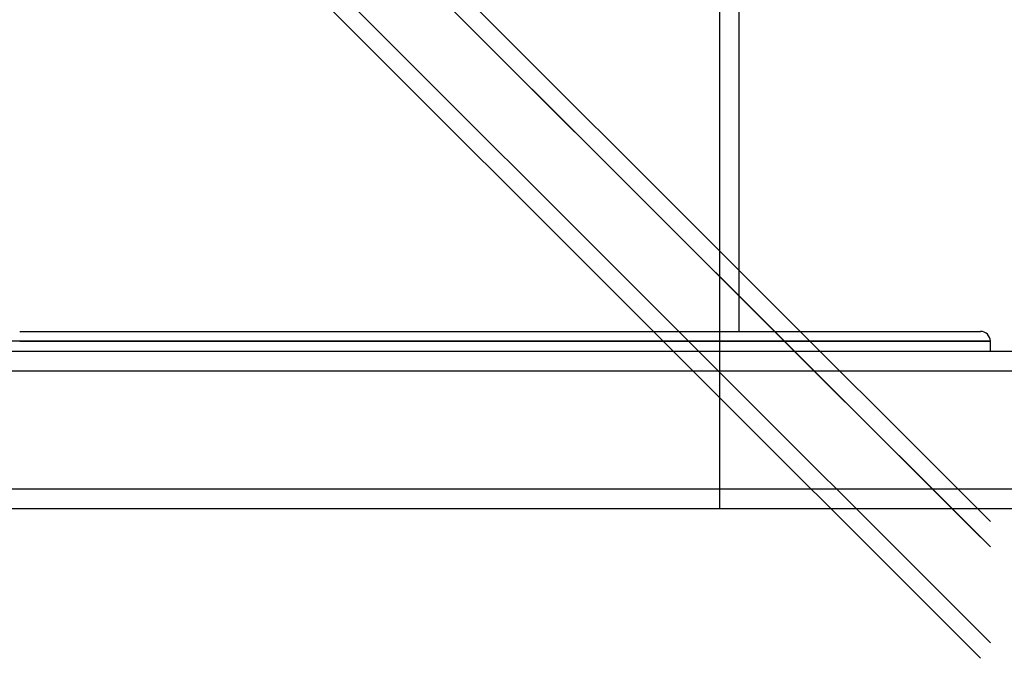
# Model space of a CAD drawing. Header units: millimetres. Extents: x -380 to 380, y -219 to 309.
# Tile 7 of 13: x 0 to 250, y -219 to -56. Entities that reach past the tile are written whole.
import ezdxf

# ---------------------------------------------------------------- set-up
doc = ezdxf.new("R2010")
doc.units = ezdxf.units.MM
doc.layers.add('HIDDEN', color=7, linetype='Continuous')
doc.layers.add('THICK', color=7, linetype='Continuous')

msp = doc.modelspace()

# ---------------------------------------------------------------- linework, layer by layer
at = {"layer": 'HIDDEN'}
for p, q in [((-15.38, 71.39), (243.75, -187.75)), ((-15.38, 40.62), (243.75, -218.51)), ((177.5, -2.8), (177.5, -180.5)), ((0, -138), (-246.25, -138)), ((246.25, -138), (0, -138)), ((-310, -145.5), (310, -145.5)), ((-310, -175.5), (310, -175.5))]:
    msp.add_line(p, q, dxfattribs=at)
at = {"layer": 'THICK'}
for p, q in [((-246.25, 308.71), (246.25, -183.79)), ((-12.15, 43.85), (246.25, -214.55)), ((15.38, 40.62), (246.25, -190.25)), ((182.5, -135.5), (182.5, -7.8)), ((0, -135.5), (243.75, -135.5)), ((0, -138), (246.25, -138)), ((246.25, -140.5), (246.25, -138)), ((-310, -140.5), (310, -140.5)), ((-310, -145.5), (310, -145.5)), ((-310, -175.5), (310, -175.5)), ((-310, -180.5), (310, -180.5))]:
    msp.add_line(p, q, dxfattribs=at)
msp.add_arc((243.75, -138), 2.5, 0, 90, dxfattribs=at)

doc.saveas('drawing.dxf')
